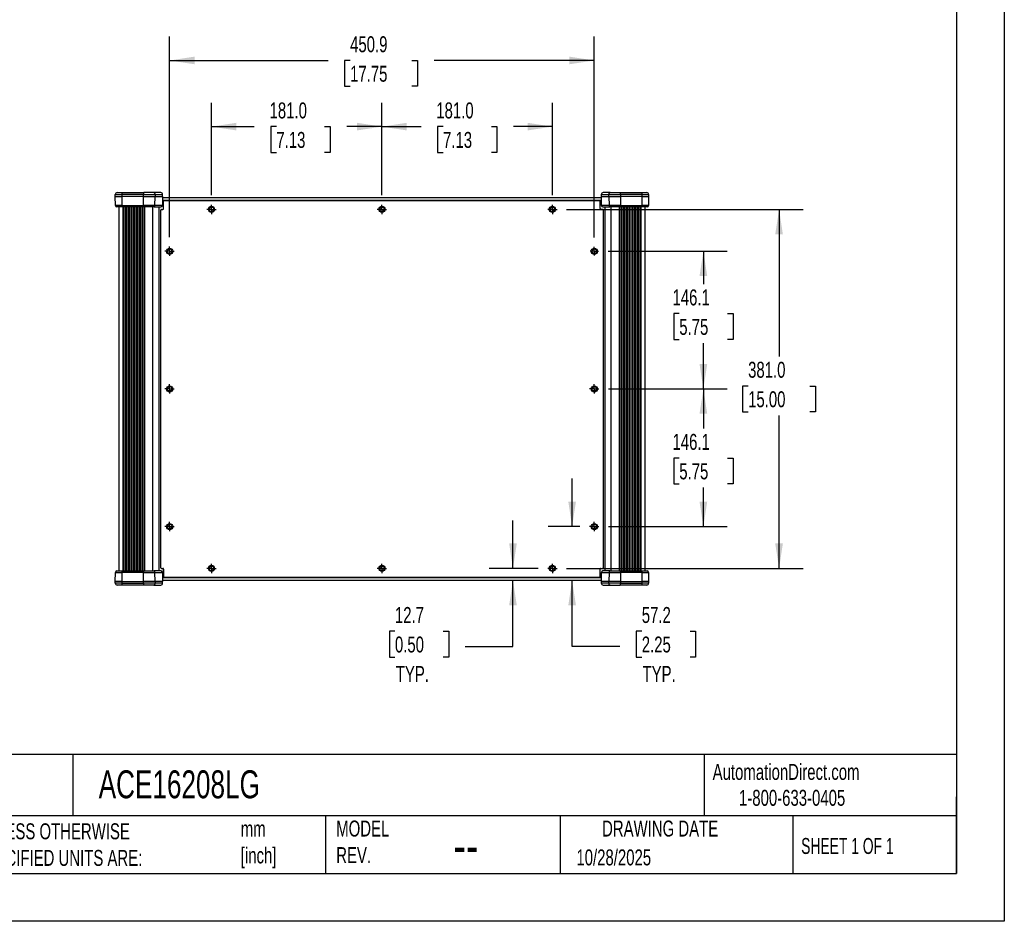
# Model space of a CAD drawing. Header units: millimetres. Extents: x 0 to 2235, y 0 to 1727.
# Tile 4 of 6: x 1190 to 2235, y 0 to 957. Entities that reach past the tile are written whole.
import ezdxf

# ---------------------------------------------------------------- set-up
doc = ezdxf.new("R2010")
doc.units = ezdxf.units.MM
doc.header["$LTSCALE"] = 8
doc.linetypes.add('CENTERX2', pattern=[20.32, 12.7, -2.54, 2.54, -2.54])
doc.layers.add('CENTER', color=40, linetype='CENTERX2')
doc.layers.add('DIMENSIONS', color=140, linetype='Continuous', lineweight=25)
doc.layers.add('TEXT', color=140, linetype='Continuous', lineweight=25)
doc.styles.add('SLDTEXTSTYLE0', font='TXT', dxfattribs={"width": 0.7})
doc.styles.add('SLDTEXTSTYLE1', font='TXT', dxfattribs={"width": 0.65})
doc.dimstyles.new('SLDDIMSTYLE0', dxfattribs={"dimtxt": 17.264063, "dimasz": 26.416, "dimexe": 0, "dimexo": 0.0625, "dimgap": 4.316016, "dimtad": 0, "dimtih": 1, "dimtoh": 1, "dimdec": 1, "dimrnd": 1e-09, "dimzin": 12, "dimdsep": 46, "dimtxsty": 'SLDTEXTSTYLE0', "dimsah": 1, "dimcen": 0.09, "dimadec": 0, "dimazin": 3, "dimtfac": 1, "dimtdec": 1, "dimtofl": 0, "dimtmove": 0, "dimatfit": 3, "dimfxl": 0, "dimfrac": 2, "dimtolj": 1, "dimtzin": 12, "dimarcsym": 0})
doc.dimstyles.new('SLDDIMSTYLE1', dxfattribs={"dimtxt": 17.264063, "dimasz": 26.416, "dimexe": 0, "dimexo": 0.0625, "dimgap": 4.316016, "dimtad": 0, "dimtih": 1, "dimtoh": 1, "dimdec": 1, "dimrnd": 1e-09, "dimzin": 12, "dimdsep": 46, "dimtxsty": 'SLDTEXTSTYLE0', "dimsah": 1, "dimcen": 0.09, "dimadec": 0, "dimazin": 3, "dimtfac": 1, "dimtdec": 1, "dimtmove": 0, "dimatfit": 0, "dimfxl": 0, "dimfrac": 2, "dimtolj": 1, "dimtzin": 12, "dimarcsym": 0})
doc.dimstyles.new('SLDDIMSTYLE2', dxfattribs={"dimtxt": 17.264063, "dimasz": 26.416, "dimexe": 0, "dimexo": 0.0625, "dimgap": 4.316016, "dimtad": 0, "dimtih": 1, "dimtoh": 1, "dimdec": 1, "dimrnd": 1e-09, "dimzin": 4, "dimdsep": 46, "dimtxsty": 'SLDTEXTSTYLE0', "dimsah": 1, "dimcen": 0.09, "dimadec": 0, "dimazin": 1, "dimtfac": 1, "dimtdec": 1, "dimtofl": 0, "dimtmove": 0, "dimatfit": 3, "dimfxl": 0, "dimfrac": 2, "dimtolj": 1, "dimtzin": 12, "dimarcsym": 0})

# ---------------------------------------------------------------- blocks, each defined once
blk = doc.blocks.new('_D_9')
at = {"layer": 'DIMENSIONS'}
for p, q in [((1393.5, 770.6), (1393.5, 868.6)), ((1574.4, 770.6), (1574.4, 868.6)), ((1393.5, 843.2), (1438.9, 843.2)), ((1462.3, 843.2), (1456.5, 843.2)), ((1456.5, 843.2), (1456.5, 815.8)), ((1513.6, 843.2), (1519.4, 843.2)), ((1519.4, 843.2), (1519.4, 815.8)), ((1574.4, 843.2), (1537, 843.2)), ((1456.5, 815.8), (1462.3, 815.8)), ((1519.4, 815.8), (1513.6, 815.8))]:
    blk.add_line(p, q, dxfattribs=at)
for points in [[(1393.5, 843.2), (1419.9, 839.2), (1419.9, 847.3)], [(1574.4, 843.2), (1548, 847.3), (1548, 839.2)]]:
    blk.add_solid(points, dxfattribs=at)
at = {"layer": 'DIMENSIONS', "char_height": 16.93, "attachment_point": 1, "style": 'SLDTEXTSTYLE0'}
for s, insert in [('181.0', (1455.1, 868.9)), ('7.13', (1462.3, 837.6))]:
    blk.add_mtext(s, dxfattribs=dict(at, insert=insert))
blk = doc.blocks.new('_D_10')
at = {"layer": 'DIMENSIONS'}
for p, q in [((1574.4, 770.6), (1574.4, 868.6)), ((1755.4, 770.6), (1755.4, 868.6)), ((1574.4, 843.2), (1615.9, 843.2)), ((1639.3, 843.2), (1633.5, 843.2)), ((1633.5, 843.2), (1633.5, 815.8)), ((1690.6, 843.2), (1696.4, 843.2)), ((1696.4, 843.2), (1696.4, 815.8)), ((1755.4, 843.2), (1714, 843.2)), ((1633.5, 815.8), (1639.3, 815.8)), ((1696.4, 815.8), (1690.6, 815.8))]:
    blk.add_line(p, q, dxfattribs=at)
for points in [[(1574.4, 843.2), (1600.8, 839.2), (1600.8, 847.3)], [(1755.4, 843.2), (1729, 847.3), (1729, 839.2)]]:
    blk.add_solid(points, dxfattribs=at)
at = {"layer": 'DIMENSIONS', "char_height": 16.93, "attachment_point": 1, "style": 'SLDTEXTSTYLE0'}
for s, insert in [('181.0', (1632.1, 868.9)), ('7.13', (1639.3, 837.6))]:
    blk.add_mtext(s, dxfattribs=dict(at, insert=insert))
blk = doc.blocks.new('_D_11')
at = {"layer": 'DIMENSIONS'}
for p, q in [((1349, 726.1), (1349, 938.8)), ((1799.9, 725.7), (1799.9, 938.8)), ((1349, 913.4), (1517.2, 913.4)), ((1540.6, 913.4), (1534.8, 913.4)), ((1534.8, 913.4), (1534.8, 886)), ((1606.3, 913.4), (1612.1, 913.4)), ((1612.1, 913.4), (1612.1, 886)), ((1799.9, 913.4), (1629.7, 913.4)), ((1534.8, 886), (1540.6, 886)), ((1612.1, 886), (1606.3, 886))]:
    blk.add_line(p, q, dxfattribs=at)
for points in [[(1349, 913.4), (1375.4, 909.4), (1375.4, 917.5)], [(1799.9, 913.4), (1773.4, 917.5), (1773.4, 909.4)]]:
    blk.add_solid(points, dxfattribs=at)
at = {"layer": 'DIMENSIONS', "char_height": 16.93, "attachment_point": 1, "style": 'SLDTEXTSTYLE0'}
for s, insert in [('450.9', (1540.6, 939.1)), ('17.75', (1540.6, 907.8))]:
    blk.add_mtext(s, dxfattribs=dict(at, insert=insert))
blk = doc.blocks.new('_D_12')
at = {"layer": 'DIMENSIONS'}
for p, q in [((1814.5, 711), (1941.1, 711)), ((1915.7, 711), (1915.7, 676.1)), ((1890.1, 644.8), (1884.3, 644.8)), ((1884.3, 644.8), (1884.3, 617.4)), ((1941.4, 644.8), (1947.2, 644.8)), ((1947.2, 644.8), (1947.2, 617.4)), ((1884.3, 617.4), (1890.1, 617.4)), ((1947.2, 617.4), (1941.4, 617.4)), ((1915.7, 564.9), (1915.7, 613.5)), ((1815, 564.9), (1941.1, 564.9))]:
    blk.add_line(p, q, dxfattribs=at)
for points in [[(1915.7, 711), (1911.6, 684.6), (1919.8, 684.6)], [(1915.7, 564.9), (1919.8, 591.4), (1911.6, 591.4)]]:
    blk.add_solid(points, dxfattribs=at)
at = {"layer": 'DIMENSIONS', "char_height": 16.93, "attachment_point": 1, "style": 'SLDTEXTSTYLE0'}
for s, insert in [('146.1', (1882.9, 670.5)), ('5.75', (1890.1, 639.2))]:
    blk.add_mtext(s, dxfattribs=dict(at, insert=insert))
blk = doc.blocks.new('_D_13')
at = {"layer": 'DIMENSIONS'}
for p, q in [((1815, 564.9), (1941.1, 564.9)), ((1915.7, 564.9), (1915.7, 522.8)), ((1890.1, 491.5), (1884.3, 491.5)), ((1884.3, 491.5), (1884.3, 464.1)), ((1941.4, 491.5), (1947.2, 491.5)), ((1947.2, 491.5), (1947.2, 464.1)), ((1884.3, 464.1), (1890.1, 464.1)), ((1915.7, 418.9), (1915.7, 460.2)), ((1947.2, 464.1), (1941.4, 464.1)), ((1815, 418.9), (1941.1, 418.9))]:
    blk.add_line(p, q, dxfattribs=at)
for points in [[(1915.7, 564.9), (1911.6, 538.5), (1919.8, 538.5)], [(1915.7, 418.9), (1919.8, 445.3), (1911.6, 445.3)]]:
    blk.add_solid(points, dxfattribs=at)
at = {"layer": 'DIMENSIONS', "char_height": 16.93, "attachment_point": 1, "style": 'SLDTEXTSTYLE0'}
for s, insert in [('146.1', (1882.9, 517.2)), ('5.75', (1890.1, 485.9))]:
    blk.add_mtext(s, dxfattribs=dict(at, insert=insert))
blk = doc.blocks.new('_D_14')
at = {"layer": 'DIMENSIONS'}
for p, q in [((1770.5, 755.4), (2021.5, 755.4)), ((1996.1, 755.4), (1996.1, 599.3)), ((1963.2, 568), (1957.4, 568)), ((1957.4, 568), (1957.4, 540.6)), ((2028.9, 568), (2034.7, 568)), ((2034.7, 568), (2034.7, 540.6)), ((1957.4, 540.6), (1963.2, 540.6)), ((1996.1, 374.4), (1996.1, 536.7)), ((2034.7, 540.6), (2028.9, 540.6)), ((1770.5, 374.4), (2021.5, 374.4))]:
    blk.add_line(p, q, dxfattribs=at)
for points in [[(1996.1, 755.4), (1992, 729), (2000.1, 729)], [(1996.1, 374.4), (2000.1, 400.9), (1992, 400.9)]]:
    blk.add_solid(points, dxfattribs=at)
at = {"layer": 'DIMENSIONS', "char_height": 16.93, "attachment_point": 1, "style": 'SLDTEXTSTYLE0'}
for s, insert in [('381.0', (1963.2, 593.7)), ('15.00', (1963.2, 562.4))]:
    blk.add_mtext(s, dxfattribs=dict(at, insert=insert))
blk = doc.blocks.new('_D_15')
at = {"layer": 'DIMENSIONS'}
for p, q in [((1776.3, 418.9), (1776.3, 469.7)), ((1784.7, 418.9), (1750.9, 418.9)), ((1776.3, 291.7), (1776.3, 361.7)), ((1850.3, 307.8), (1844.5, 307.8)), ((1844.5, 307.8), (1844.5, 280.4)), ((1901.6, 307.8), (1907.4, 307.8)), ((1907.4, 307.8), (1907.4, 280.4)), ((1827.1, 291.7), (1776.3, 291.7)), ((1844.5, 280.4), (1850.3, 280.4)), ((1907.4, 280.4), (1901.6, 280.4))]:
    blk.add_line(p, q, dxfattribs=at)
for points in [[(1776.3, 418.9), (1780.4, 445.3), (1772.3, 445.3)], [(1776.3, 361.7), (1772.3, 335.3), (1780.4, 335.3)]]:
    blk.add_solid(points, dxfattribs=at)
at = {"layer": 'DIMENSIONS', "char_height": 16.93, "attachment_point": 1, "style": 'SLDTEXTSTYLE0'}
for s, insert in [('57.2', (1850.3, 333.5)), ('2.25', (1850.3, 302.2)), ('TYP.', (1851.1, 270.9))]:
    blk.add_mtext(s, dxfattribs=dict(at, insert=insert))
blk = doc.blocks.new('_D_16')
at = {"layer": 'DIMENSIONS'}
for p, q in [((1713.5, 374.4), (1713.5, 425.2)), ((1740.3, 374.4), (1688.1, 374.4)), ((1713.5, 291.7), (1713.5, 361.7)), ((1588.2, 307.8), (1582.4, 307.8)), ((1582.4, 307.8), (1582.4, 280.4)), ((1639.5, 307.8), (1645.3, 307.8)), ((1645.3, 307.8), (1645.3, 280.4)), ((1662.7, 291.7), (1713.5, 291.7)), ((1582.4, 280.4), (1588.2, 280.4)), ((1645.3, 280.4), (1639.5, 280.4))]:
    blk.add_line(p, q, dxfattribs=at)
for points in [[(1713.5, 374.4), (1717.6, 400.9), (1709.5, 400.9)], [(1713.5, 361.7), (1709.5, 335.3), (1717.6, 335.3)]]:
    blk.add_solid(points, dxfattribs=at)
at = {"layer": 'DIMENSIONS', "char_height": 16.93, "attachment_point": 1, "style": 'SLDTEXTSTYLE0'}
for s, insert in [('12.7', (1588.2, 333.5)), ('0.50', (1588.2, 302.2)), ('TYP.', (1589.1, 270.9))]:
    blk.add_mtext(s, dxfattribs=dict(at, insert=insert))
blk = doc.blocks.new('SW_CENTERMARKSYMBOL_2')
at = {"layer": 'CENTER', "color": 0}
for p, q in [((-2.54, 0), (-4.52374, 0)), ((0, 0), (-2.54, 0)), ((0, 2.54), (0, 4.52374)), ((0, 0), (0, 2.54)), ((0, 0), (0, -2.54)), ((0, 0), (2.54, 0)), ((2.54, 0), (4.52374, 0)), ((0, -2.54), (0, -4.52374))]:
    blk.add_line(p, q, dxfattribs=at)
blk = doc.blocks.new('SW_CENTERMARKSYMBOL_3')
at = {"layer": 'CENTER', "color": 0}
for p, q in [((-2.54, 0), (-4.953, 0)), ((0, 0), (-2.54, 0)), ((0, 2.54), (0, 4.953)), ((0, 0), (0, 2.54)), ((0, 0), (0, -2.54)), ((0, 0), (2.54, 0)), ((2.54, 0), (4.953, 0)), ((0, -2.54), (0, -4.953))]:
    blk.add_line(p, q, dxfattribs=at)
blk = doc.blocks.new('SW_CENTERMARKSYMBOL_4')
at = {"layer": 'CENTER', "color": 0}
for p, q in [((-2.54, 0), (-4.953, 0)), ((0, 0), (-2.54, 0)), ((0, 2.54), (0, 4.953)), ((0, 0), (0, 2.54)), ((0, 0), (0, -2.54)), ((0, 0), (2.54, 0)), ((2.54, 0), (4.953, 0)), ((0, -2.54), (0, -4.953))]:
    blk.add_line(p, q, dxfattribs=at)
blk = doc.blocks.new('SW_CENTERMARKSYMBOL_5')
at = {"layer": 'CENTER', "color": 0}
for p, q in [((-2.54, 0), (-4.953, 0)), ((0, 0), (-2.54, 0)), ((0, 2.54), (0, 4.953)), ((0, 0), (0, 2.54)), ((0, 0), (0, -2.54)), ((0, 0), (2.54, 0)), ((2.54, 0), (4.953, 0)), ((0, -2.54), (0, -4.953))]:
    blk.add_line(p, q, dxfattribs=at)
blk = doc.blocks.new('SW_CENTERMARKSYMBOL_6')
at = {"layer": 'CENTER', "color": 0}
for p, q in [((-2.54, 0), (-4.953, 0)), ((0, 0), (-2.54, 0)), ((0, 2.54), (0, 4.953)), ((0, 0), (0, 2.54)), ((0, 0), (0, -2.54)), ((0, 0), (2.54, 0)), ((2.54, 0), (4.953, 0)), ((0, -2.54), (0, -4.953))]:
    blk.add_line(p, q, dxfattribs=at)
blk = doc.blocks.new('SW_CENTERMARKSYMBOL_7')
at = {"layer": 'CENTER', "color": 0}
for p, q in [((-2.54, 0), (-4.953, 0)), ((0, 0), (-2.54, 0)), ((0, 2.54), (0, 4.953)), ((0, 0), (0, 2.54)), ((0, 0), (0, -2.54)), ((0, 0), (2.54, 0)), ((2.54, 0), (4.953, 0)), ((0, -2.54), (0, -4.953))]:
    blk.add_line(p, q, dxfattribs=at)
blk = doc.blocks.new('SW_CENTERMARKSYMBOL_8')
at = {"layer": 'CENTER', "color": 0}
for p, q in [((-2.54, 0), (-4.953, 0)), ((0, 0), (-2.54, 0)), ((0, 2.54), (0, 4.953)), ((0, 0), (0, 2.54)), ((0, 0), (0, -2.54)), ((0, 0), (2.54, 0)), ((2.54, 0), (4.953, 0)), ((0, -2.54), (0, -4.953))]:
    blk.add_line(p, q, dxfattribs=at)
blk = doc.blocks.new('SW_CENTERMARKSYMBOL_9')
at = {"layer": 'CENTER', "color": 0}
for p, q in [((-2.54, 0), (-4.953, 0)), ((0, 0), (-2.54, 0)), ((0, 2.54), (0, 4.953)), ((0, 0), (0, 2.54)), ((0, 0), (0, -2.54)), ((0, 0), (2.54, 0)), ((2.54, 0), (4.953, 0)), ((0, -2.54), (0, -4.953))]:
    blk.add_line(p, q, dxfattribs=at)
blk = doc.blocks.new('SW_CENTERMARKSYMBOL_10')
at = {"layer": 'CENTER', "color": 0}
for p, q in [((-2.54, 0), (-4.953, 0)), ((0, 0), (-2.54, 0)), ((0, 2.54), (0, 4.953)), ((0, 0), (0, 2.54)), ((0, 0), (0, -2.54)), ((0, 0), (2.54, 0)), ((2.54, 0), (4.953, 0)), ((0, -2.54), (0, -4.953))]:
    blk.add_line(p, q, dxfattribs=at)
blk = doc.blocks.new('SW_CENTERMARKSYMBOL_11')
at = {"layer": 'CENTER', "color": 0}
for p, q in [((-2.54, 0), (-4.953, 0)), ((0, 0), (-2.54, 0)), ((0, 2.54), (0, 4.953)), ((0, 0), (0, 2.54)), ((0, 0), (0, -2.54)), ((0, 0), (2.54, 0)), ((2.54, 0), (4.953, 0)), ((0, -2.54), (0, -4.953))]:
    blk.add_line(p, q, dxfattribs=at)
blk = doc.blocks.new('SW_CENTERMARKSYMBOL_12')
at = {"layer": 'CENTER', "color": 0}
for p, q in [((-2.54, 0), (-4.953, 0)), ((0, 0), (-2.54, 0)), ((0, 2.54), (0, 4.953)), ((0, 0), (0, 2.54)), ((0, 0), (0, -2.54)), ((0, 0), (2.54, 0)), ((2.54, 0), (4.953, 0)), ((0, -2.54), (0, -4.953))]:
    blk.add_line(p, q, dxfattribs=at)
blk = doc.blocks.new('SW_CENTERMARKSYMBOL_13')
at = {"layer": 'CENTER', "color": 0}
for p, q in [((-2.54, 0), (-4.953, 0)), ((0, 0), (-2.54, 0)), ((0, 2.54), (0, 4.953)), ((0, 0), (0, 2.54)), ((0, 0), (0, -2.54)), ((0, 0), (2.54, 0)), ((2.54, 0), (4.953, 0)), ((0, -2.54), (0, -4.953))]:
    blk.add_line(p, q, dxfattribs=at)

msp = doc.modelspace()

# ---------------------------------------------------------------- linework, layer by layer
at = {"color": 7, "linetype": 'Continuous'}
for p, q in [((2235.22, 1727.22), (2235.22, 0.02)), ((2235.22, 0.02), (0.02, 0.02))]:
    msp.add_line(p, q, dxfattribs=at)
for p, q in [((1291.32, 771.16), (1298.07, 771.16)), ((1291.32, 769.16), (1291.32, 771.16)), ((1291.49, 759.63), (1291.32, 769.16)), ((1291.32, 769.16), (1298.07, 769.16)), ((1293.32, 773.16), (1298.58, 773.16)), ((1298.07, 771.16), (1298.07, 769.16)), ((1321.1, 771.16), (1298.07, 771.16)), ((1321.1, 769.16), (1298.07, 769.16)), ((1298.07, 769.16), (1298.11, 759.63)), ((1298.58, 773.16), (1321.61, 773.16)), ((1321.1, 769.16), (1321.1, 771.16)), ((1321.1, 771.16), (1333.46, 771.16)), ((1321.1, 769.16), (1333.46, 769.16)), ((1321.14, 759.63), (1321.1, 769.16)), ((1332.22, 773.16), (1321.61, 773.16)), ((1339.52, 773.16), (1332.22, 773.16)), ((1333.35, 759.63), (1333.46, 769.16)), ((1333.46, 771.16), (1333.46, 769.16)), ((1333.46, 771.16), (1341.52, 771.16)), ((1333.46, 769.16), (1341.43, 769.16)), ((1341.35, 765.06), (1807.51, 765.06)), ((1341.41, 768.14), (1807.45, 768.14)), ((1341.43, 769.16), (1341.52, 769.16)), ((1341.52, 769.16), (1341.52, 771.16)), ((1342.65, 756.24), (1342.65, 764.17)), ((1343.45, 764.97), (1805.41, 764.97)), ((1806.2, 756.24), (1806.2, 764.17)), ((1807.34, 771.16), (1807.34, 769.16)), ((1807.34, 771.16), (1815.4, 771.16)), ((1807.34, 769.16), (1807.43, 769.16)), ((1807.43, 769.16), (1815.4, 769.16)), ((1807.61, 759.63), (1807.43, 769.16)), ((1816.64, 773.16), (1809.34, 773.16)), ((1815.4, 769.16), (1815.4, 771.16)), ((1815.4, 771.16), (1827.76, 771.16)), ((1815.4, 769.16), (1827.76, 769.16)), ((1815.4, 769.16), (1815.51, 759.63)), ((1816.64, 773.16), (1827.25, 773.16)), ((1827.25, 773.16), (1850.28, 773.16)), ((1827.76, 769.16), (1827.72, 759.63)), ((1827.76, 771.16), (1827.76, 769.16)), ((1850.79, 771.16), (1827.76, 771.16)), ((1850.79, 769.16), (1827.76, 769.16)), ((1850.28, 773.16), (1855.54, 773.16)), ((1850.75, 759.63), (1850.79, 769.16)), ((1850.79, 769.16), (1850.79, 771.16)), ((1850.79, 771.16), (1857.54, 771.16)), ((1850.79, 769.16), (1857.54, 769.16)), ((1857.54, 769.16), (1857.37, 759.63)), ((1857.54, 771.16), (1857.54, 769.16)), ((1298.11, 759.63), (1291.49, 759.63)), ((1298.5, 758.16), (1292.99, 758.16)), ((1295.42, 371.73), (1295.42, 758.16)), ((1298.11, 759.63), (1321.14, 759.63)), ((1321.53, 758.16), (1298.5, 758.16)), ((1299.13, 758.16), (1299.13, 371.73)), ((1300.58, 371.73), (1300.58, 758.16)), ((1302.02, 758.16), (1302.02, 371.73)), ((1303.47, 371.73), (1303.47, 758.16)), ((1304.92, 758.16), (1304.92, 371.73)), ((1306.37, 371.73), (1306.37, 758.16)), ((1307.82, 758.16), (1307.82, 371.73)), ((1309.27, 371.73), (1309.27, 758.16)), ((1310.72, 758.16), (1310.72, 371.73)), ((1312.17, 371.73), (1312.17, 758.16)), ((1313.62, 758.16), (1313.62, 371.73)), ((1315.06, 371.73), (1315.06, 758.16)), ((1316.51, 758.16), (1316.51, 371.73)), ((1317.96, 371.73), (1317.96, 758.16)), ((1319.41, 758.16), (1319.41, 371.73)), ((1320.86, 371.73), (1320.86, 758.16)), ((1333.35, 759.63), (1321.14, 759.63)), ((1332.43, 758.16), (1321.53, 758.16)), ((1322.16, 758.16), (1322.16, 371.73)), ((1330.92, 758.16), (1330.92, 371.73)), ((1332.43, 758.16), (1339.76, 758.16)), ((1341.25, 759.63), (1333.35, 759.63)), ((1337.42, 758.16), (1337.42, 371.73)), ((1339.48, 375.24), (1339.48, 754.65)), ((1340.27, 755.44), (1341.86, 755.44)), ((1342.65, 756.21), (1342.65, 761.79)), ((1342.65, 761.79), (1342.65, 761.79)), ((1806.2, 756.21), (1806.2, 761.79)), ((1806.2, 761.79), (1806.2, 761.79)), ((1808.59, 755.44), (1807, 755.44)), ((1815.51, 759.63), (1807.61, 759.63)), ((1809.1, 758.16), (1816.43, 758.16)), ((1809.38, 754.65), (1809.38, 375.24)), ((1811.44, 371.73), (1811.44, 758.16)), ((1827.72, 759.63), (1815.51, 759.63)), ((1827.33, 758.16), (1816.43, 758.16)), ((1817.94, 371.73), (1817.94, 758.16)), ((1826.7, 371.73), (1826.7, 758.16)), ((1850.36, 758.16), (1827.33, 758.16)), ((1827.72, 759.63), (1850.75, 759.63)), ((1828, 758.16), (1828, 371.73)), ((1829.45, 371.73), (1829.45, 758.16)), ((1830.9, 758.16), (1830.9, 371.73)), ((1832.35, 371.73), (1832.35, 758.16)), ((1833.79, 758.16), (1833.79, 371.73)), ((1835.24, 371.73), (1835.24, 758.16)), ((1836.69, 758.16), (1836.69, 371.73)), ((1838.14, 371.73), (1838.14, 758.16)), ((1839.59, 758.16), (1839.59, 371.73)), ((1841.04, 371.73), (1841.04, 758.16)), ((1842.49, 758.16), (1842.49, 371.73)), ((1843.94, 371.73), (1843.94, 758.16)), ((1845.39, 758.16), (1845.39, 371.73)), ((1846.83, 371.73), (1846.83, 758.16)), ((1848.28, 758.16), (1848.28, 371.73)), ((1849.73, 371.73), (1849.73, 758.16)), ((1855.87, 758.16), (1850.36, 758.16)), ((1857.37, 759.63), (1850.75, 759.63)), ((1853.44, 758.16), (1853.44, 371.73)), ((1291.32, 360.73), (1291.49, 370.25)), ((1291.49, 370.25), (1298.11, 370.25)), ((1292.99, 371.73), (1298.5, 371.73)), ((1298.11, 370.25), (1298.07, 360.73)), ((1321.14, 370.25), (1298.11, 370.25)), ((1298.5, 371.73), (1321.53, 371.73)), ((1321.1, 360.73), (1321.14, 370.25)), ((1321.14, 370.25), (1333.35, 370.25)), ((1321.53, 371.73), (1332.43, 371.73)), ((1339.76, 371.73), (1332.43, 371.73)), ((1333.46, 360.73), (1333.35, 370.25)), ((1333.35, 370.25), (1341.25, 370.25)), ((1340.27, 374.44), (1341.86, 374.44)), ((1341.25, 370.25), (1341.43, 360.73)), ((1342.65, 368.09), (1342.65, 373.67)), ((1342.65, 373.65), (1342.65, 365.71)), ((1342.65, 368.09), (1342.65, 368.09)), ((1806.2, 368.09), (1806.2, 373.67)), ((1806.2, 365.71), (1806.2, 373.65)), ((1806.2, 368.09), (1806.2, 368.09)), ((1807, 374.44), (1808.59, 374.44)), ((1807.61, 370.25), (1815.51, 370.25)), ((1816.43, 371.73), (1809.1, 371.73)), ((1815.51, 370.25), (1815.4, 360.73)), ((1815.51, 370.25), (1827.72, 370.25)), ((1816.43, 371.73), (1827.33, 371.73)), ((1827.33, 371.73), (1850.36, 371.73)), ((1827.72, 370.25), (1827.76, 360.73)), ((1850.75, 370.25), (1827.72, 370.25)), ((1850.36, 371.73), (1855.87, 371.73)), ((1850.79, 360.73), (1850.75, 370.25)), ((1850.75, 370.25), (1857.37, 370.25)), ((1857.37, 370.25), (1857.54, 360.73)), ((1298.07, 360.73), (1291.32, 360.73)), ((1291.32, 358.73), (1291.32, 360.73)), ((1298.07, 358.73), (1291.32, 358.73)), ((1298.58, 356.73), (1293.32, 356.73)), ((1298.07, 360.73), (1298.07, 358.73)), ((1298.07, 360.73), (1321.1, 360.73)), ((1298.07, 358.73), (1321.1, 358.73)), ((1321.61, 356.73), (1298.58, 356.73)), ((1321.1, 358.73), (1321.1, 360.73)), ((1333.46, 360.73), (1321.1, 360.73)), ((1333.46, 358.73), (1321.1, 358.73)), ((1332.22, 356.73), (1321.61, 356.73)), ((1332.22, 356.73), (1339.52, 356.73)), ((1333.46, 360.73), (1333.46, 358.73)), ((1341.43, 360.73), (1333.46, 360.73)), ((1341.52, 358.73), (1333.46, 358.73)), ((1341.35, 364.83), (1807.51, 364.83)), ((1807.45, 361.74), (1341.41, 361.74)), ((1341.52, 360.73), (1341.43, 360.73)), ((1341.52, 358.73), (1341.52, 360.73)), ((1805.41, 364.92), (1343.45, 364.92)), ((1807.34, 360.73), (1807.34, 358.73)), ((1807.43, 360.73), (1807.34, 360.73)), ((1815.4, 358.73), (1807.34, 358.73)), ((1815.4, 360.73), (1807.43, 360.73)), ((1809.34, 356.73), (1816.64, 356.73)), ((1815.4, 358.73), (1815.4, 360.73)), ((1827.76, 360.73), (1815.4, 360.73)), ((1827.76, 358.73), (1815.4, 358.73)), ((1816.64, 356.73), (1827.25, 356.73)), ((1850.28, 356.73), (1827.25, 356.73)), ((1827.76, 360.73), (1827.76, 358.73)), ((1827.76, 360.73), (1850.79, 360.73)), ((1827.76, 358.73), (1850.79, 358.73)), ((1855.54, 356.73), (1850.28, 356.73)), ((1850.79, 358.73), (1850.79, 360.73)), ((1857.54, 360.73), (1850.79, 360.73)), ((1857.54, 358.73), (1850.79, 358.73)), ((1857.54, 360.73), (1857.54, 358.73))]:
    msp.add_line(p, q)
for centre, radius in [((1393.45, 755.44), 3.25), ((1393.45, 755.44), 2.41), ((1574.43, 755.44), 3.25), ((1574.43, 755.44), 2.41), ((1755.4, 755.44), 3.25), ((1755.4, 755.44), 2.41), ((1349, 710.99), 3.25), ((1349, 710.99), 2.41), ((1799.85, 710.99), 3.25), ((1799.85, 710.99), 2.41), ((1349, 564.94), 3.25), ((1349, 564.94), 2.41), ((1799.85, 564.94), 3.25), ((1799.85, 564.94), 2.41), ((1349, 418.89), 3.25), ((1349, 418.89), 2.41), ((1799.85, 418.89), 3.25), ((1799.85, 418.89), 2.41), ((1393.45, 374.44), 3.25), ((1393.45, 374.44), 2.41), ((1574.43, 374.44), 3.25), ((1574.43, 374.44), 2.41), ((1755.4, 374.44), 3.25), ((1755.4, 374.44), 2.41)]:
    msp.add_circle(centre, radius)
for centre, radius, start, end in [((1293.32, 771.16), 2, 90, 180), ((1300.39, 771.62), 2.37, 139.60931, 191.36905), ((1323.42, 771.62), 2.37, 139.60931, 191.36906), ((1339.52, 771.16), 2, 0, 90), ((1343.45, 764.17), 0.794, 90, 180), ((1805.41, 764.17), 0.794, 0, 90), ((1809.34, 771.16), 2, 90, 180), ((1825.44, 771.62), 2.37, 348.63095, 40.39069), ((1848.47, 771.62), 2.37, 348.63095, 40.39069), ((1855.54, 771.16), 2, 360, 90), ((1292.99, 759.66), 1.5, 181, 270), ((1299.82, 759.29), 1.74, 168.8058, 220.70472), ((1322.85, 759.29), 1.74, 168.8058, 220.70472), ((1340.27, 754.65), 0.794, 90, 180), ((1339.76, 759.66), 1.5, 270, 0), ((1339.75, 759.65), 1.5, 270.14429, 359.1504), ((1341.86, 756.24), 0.794, 270, 0), ((1807, 756.24), 0.794, 180, 270), ((1809.1, 759.66), 1.5, 181.13026, 270), ((1809.11, 759.65), 1.5, 180.8496, 269.85571), ((1808.59, 754.65), 0.794, 0, 90), ((1826.01, 759.29), 1.74, 319.29528, 11.1942), ((1849.04, 759.29), 1.74, 319.29528, 11.1942), ((1855.87, 759.66), 1.5, 270, 359), ((1292.99, 370.23), 1.5, 90, 179), ((1299.82, 370.59), 1.74, 139.29528, 191.1942), ((1322.85, 370.59), 1.74, 139.29528, 191.1942), ((1340.27, 375.24), 0.794, 180, 270), ((1339.76, 370.23), 1.5, 0, 90), ((1339.75, 370.23), 1.5, 0.8496, 89.85571), ((1341.86, 373.65), 0.794, 0, 90), ((1807, 373.65), 0.794, 90, 180), ((1809.1, 370.23), 1.5, 90, 178.92502), ((1809.11, 370.23), 1.5, 90.14429, 179.1504), ((1808.59, 375.24), 0.794, 270, 0), ((1826.01, 370.59), 1.74, 348.8058, 40.70472), ((1849.04, 370.59), 1.74, 348.8058, 40.70472), ((1855.87, 370.23), 1.5, 1, 90), ((1293.32, 358.73), 2, 180, 270), ((1300.39, 358.26), 2.37, 168.63095, 220.39069), ((1323.42, 358.26), 2.37, 168.63095, 220.39069), ((1339.52, 358.73), 2, 270, 0), ((1343.45, 365.71), 0.794, 180, 270), ((1805.41, 365.71), 0.794, 270, 0), ((1809.34, 358.73), 2, 180, 270), ((1825.44, 358.26), 2.37, 319.60931, 11.36906), ((1848.47, 358.26), 2.37, 319.60931, 11.36905), ((1855.54, 358.73), 2, 270, 0)]:
    msp.add_arc(centre, radius, start, end)
for points, knots in [([(1332.22, 773.16), (1332.38, 773.16), (1332.54, 773.11), (1332.84, 772.91), (1332.98, 772.76), (1333.21, 772.39), (1333.3, 772.17), (1333.42, 771.68), (1333.46, 771.42), (1333.46, 771.16)], [0, 0, 0, 0, 0.25, 0.25, 0.5, 0.5, 0.75, 0.75, 1, 1, 1, 1]), ([(1341.43, 769.16), (1341.42, 768.41), (1341.39, 766.82), (1341.33, 763.65), (1341.28, 761.22), (1341.25, 759.63)], [0, 0, 0, 0, 0.2361233, 0.5000112, 1, 1, 1, 1]), ([(1815.4, 771.16), (1815.4, 771.42), (1815.44, 771.68), (1815.56, 772.17), (1815.65, 772.39), (1815.88, 772.76), (1816.02, 772.91), (1816.32, 773.11), (1816.48, 773.16), (1816.64, 773.16)], [0, 0, 0, 0, 0.25, 0.25, 0.5, 0.5, 0.75, 0.75, 1, 1, 1, 1]), ([(1332.43, 758.16), (1332.55, 758.16), (1332.67, 758.2), (1332.89, 758.34), (1332.99, 758.45), (1333.16, 758.72), (1333.23, 758.89), (1333.32, 759.24), (1333.35, 759.44), (1333.35, 759.63)], [0, 0, 0, 0, 0.25, 0.25, 0.5, 0.5, 0.75, 0.75, 1, 1, 1, 1]), ([(1815.51, 759.63), (1815.51, 759.44), (1815.53, 759.24), (1815.63, 758.89), (1815.7, 758.72), (1815.87, 758.45), (1815.97, 758.34), (1816.19, 758.2), (1816.31, 758.16), (1816.43, 758.16)], [0, 0, 0, 0, 0.25, 0.25, 0.5, 0.5, 0.75, 0.75, 1, 1, 1, 1]), ([(1333.35, 370.25), (1333.35, 370.45), (1333.32, 370.64), (1333.23, 371), (1333.16, 371.16), (1332.99, 371.43), (1332.89, 371.54), (1332.67, 371.69), (1332.55, 371.73), (1332.43, 371.73)], [0, 0, 0, 0, 0.25, 0.25, 0.5, 0.5, 0.75, 0.75, 1, 1, 1, 1]), ([(1807.43, 360.73), (1807.44, 361.48), (1807.47, 363.06), (1807.53, 366.24), (1807.58, 368.66), (1807.61, 370.25)], [0, 0, 0, 0, 0.2361233, 0.5000112, 1, 1, 1, 1]), ([(1816.43, 371.73), (1816.31, 371.73), (1816.19, 371.69), (1815.97, 371.54), (1815.87, 371.43), (1815.7, 371.16), (1815.63, 371), (1815.53, 370.64), (1815.51, 370.45), (1815.51, 370.25)], [0, 0, 0, 0, 0.25, 0.25, 0.5, 0.5, 0.75, 0.75, 1, 1, 1, 1]), ([(1333.46, 358.73), (1333.46, 358.46), (1333.42, 358.2), (1333.3, 357.72), (1333.21, 357.5), (1332.98, 357.13), (1332.84, 356.98), (1332.54, 356.78), (1332.38, 356.73), (1332.22, 356.73)], [0, 0, 0, 0, 0.25, 0.25, 0.5, 0.5, 0.75, 0.75, 1, 1, 1, 1]), ([(1816.64, 356.73), (1816.48, 356.73), (1816.32, 356.78), (1816.02, 356.98), (1815.88, 357.13), (1815.65, 357.5), (1815.56, 357.72), (1815.44, 358.2), (1815.4, 358.46), (1815.4, 358.73)], [0, 0, 0, 0, 0.25, 0.25, 0.5, 0.5, 0.75, 0.75, 1, 1, 1, 1])]:
    msp.add_open_spline(points, degree=3, knots=knots)
for points in [[(1341.25, 759.63), (1341.25, 759.63), (1341.26, 759.63), (1341.26, 759.63)], [(1807.6, 759.63), (1807.6, 759.63), (1807.61, 759.63), (1807.61, 759.63)], [(1341.25, 370.25), (1341.25, 370.25), (1341.25, 370.25), (1341.25, 370.25)], [(1807.61, 370.25), (1807.61, 370.25), (1807.6, 370.25), (1807.6, 370.25)]]:
    msp.add_open_spline(points, degree=3)
at = {"layer": 'TEXT'}
for p, q in [((2184.4, 1676.4), (2184.4, 50.8)), ((2184.4, 177.01), (50.8, 177.01)), ((1246.07, 177.01), (1246.07, 111.76)), ((1916.6, 177.01), (1916.6, 111.76)), ((2184.4, 50.8), (2184.4, 132.08)), ((2184.4, 111.76), (50.8, 111.76)), ((1514.41, 111.76), (1514.41, 50.8)), ((1763.72, 111.76), (1763.72, 50.8)), ((2010.79, 111.76), (2010.79, 50.8)), ((50.8, 50.8), (2184.4, 50.8))]:
    msp.add_line(p, q, dxfattribs=at)

# ---------------------------------------------------------------- block references
at = {"layer": 'CENTER'}
for name, p in [('SW_CENTERMARKSYMBOL_11', (1393.45, 755.44)), ('SW_CENTERMARKSYMBOL_6', (1574.43, 755.44)), ('SW_CENTERMARKSYMBOL_4', (1755.4, 755.44)), ('SW_CENTERMARKSYMBOL_5', (1349, 710.99)), ('SW_CENTERMARKSYMBOL_2', (1799.85, 710.99)), ('SW_CENTERMARKSYMBOL_7', (1349, 564.94)), ('SW_CENTERMARKSYMBOL_8', (1799.85, 564.94)), ('SW_CENTERMARKSYMBOL_13', (1349, 418.89)), ('SW_CENTERMARKSYMBOL_12', (1799.85, 418.89)), ('SW_CENTERMARKSYMBOL_10', (1393.45, 374.44)), ('SW_CENTERMARKSYMBOL_9', (1574.43, 374.44)), ('SW_CENTERMARKSYMBOL_3', (1755.4, 374.44))]:
    msp.add_blockref(name, p, dxfattribs=at)

# ---------------------------------------------------------------- texts
at = {"color": 179, "linetype": 'Continuous', "lineweight": 18, "char_height": 16.9333, "attachment_point": 1, "style": 'SLDTEXTSTYLE0'}
for s, insert in [('AutomationDirect.com', (1925.56, 167.01)), ('1-800-633-0405', (1953.53, 139.5))]:
    msp.add_mtext(s, dxfattribs=dict(at, insert=insert))
at = {"layer": 'TEXT'}
for s, insert, char_height, attachment_point, style in [('ACE16208LG', (1273.66, 160.19), 29.633, 1, 'SLDTEXTSTYLE0'), ('MODEL ^JREV.', (1525.87, 106.91), 16.9333, 1, 'SLDTEXTSTYLE0'), ('DRAWING DATE', (1869.8, 106.91), 16.9333, 2, 'SLDTEXTSTYLE0'), ('UNLESS OTHERWISE ^JSPECIFIED UNITS ARE:', (1142.95, 103.97), 16.9333, 1, 'SLDTEXTSTYLE0'), ('mm^J[inch]', (1424.51, 106.63), 16.933, 1, 'SLDTEXTSTYLE0'), ('SHEET 1 OF 1', (2019.53, 88.41), 16.9333, 1, 'SLDTEXTSTYLE1'), ('--', (1650.38, 101.87), 42.333, 1, 'SLDTEXTSTYLE0'), ('10/28/2025', (1780.9, 76.29), 16.933, 1, 'SLDTEXTSTYLE0')]:
    msp.add_mtext(s, dxfattribs=dict(at, insert=insert, char_height=char_height, attachment_point=attachment_point, style=style))

# ---------------------------------------------------------------- dimensions: what is measured, and where the dimension line sits
at = {"layer": 'DIMENSIONS'}
for base, p1, p2, dimstyle, picture, middle in [((1799.8543995, 913.41597436), (1349.0043995, 715.94485235), (1799.8543995, 715.51559235), 'SLDDIMSTYLE0', '_D_11', (1573.45095013, 913.41597436)), ((1574.43, 843.24), (1393.45, 760.39), (1574.43, 760.39), 'SLDDIMSTYLE2', '_D_9', (1487.93, 843.24)), ((1755.4, 843.24), (1574.43, 760.39), (1755.4, 760.39), 'SLDDIMSTYLE2', '_D_10', (1664.96, 843.24))]:
    dim = msp.add_linear_dim(base=base, p1=p1, p2=p2, dimstyle=dimstyle, dxfattribs=at)
    dim.commit()
    dim.dimension.update_dxf_attribs({"geometry": picture, "text_midpoint": middle, "dimtype": 160})
for base, p1, p2, dimstyle, picture, middle in [((1996.07, 755.44), (1760.36, 374.44), (1760.36, 755.44), 'SLDDIMSTYLE2', '_D_14', (1996.07, 568)), ((1915.71048698, 564.94185235), (1804.3781395, 710.99185235), (1804.8073995, 564.94185235), 'SLDDIMSTYLE0', '_D_12', (1915.71048698, 644.79152577)), ((1915.71048698, 418.89185235), (1804.8073995, 564.94185235), (1804.8073995, 418.89185235), 'SLDDIMSTYLE0', '_D_13', (1915.71048698, 491.51864225))]:
    dim = msp.add_linear_dim(base=base, p1=p1, p2=p2, angle=90, dimstyle=dimstyle, dxfattribs=at)
    dim.commit()
    dim.dimension.update_dxf_attribs({"geometry": picture, "text_midpoint": middle, "dimtype": 160})
for base, p1, p2, picture, middle in [((1776.31832685, 361.74185235), (1794.9013995, 418.89185235), (1826.7017641, 361.74185235), '_D_15', (1776.31832685, 291.67627845)), ((1713.53, 361.74), (1750.45, 374.44), (1826.7, 361.74), '_D_16', (1713.53, 291.68))]:
    dim = msp.add_linear_dim(base=base, p1=p1, p2=p2, angle=90, text='<>\\PTYP.', dimstyle='SLDDIMSTYLE1', dxfattribs=at)
    dim.commit()
    dim.dimension.update_dxf_attribs({"geometry": picture, "text_midpoint": middle, "dimtype": 160})

doc.saveas('drawing.dxf')
